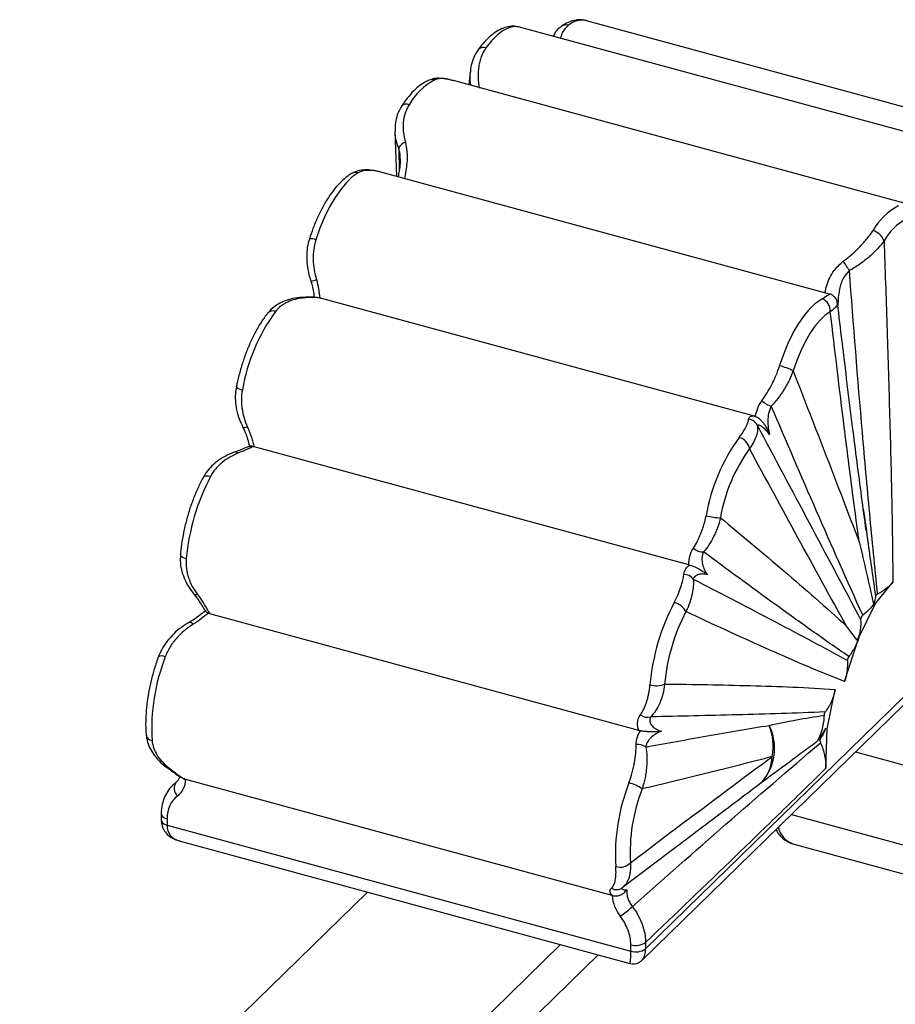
# Paper-space layout '_Trimétrica' of a CAD drawing. Header units: millimetres. Extents: x -964 to -385, y -1210 to 351.
# Tile 5 of 9: x -791 to -630, y -21 to 160. Entities that reach past the tile are written whole.
import ezdxf

# ---------------------------------------------------------------- set-up
doc = ezdxf.new("R2010")
doc.units = ezdxf.units.MM

psp = doc.layouts.new('_Trimétrica')

# ---------------------------------------------------------------- linework, layer by layer
at = {"color": 7, "linetype": 'Continuous', "lineweight": 25}
for p, q in [((-601.96, 136.25), (-686.87, 159.32)), ((-614.22, 135.07), (-699.12, 158.14)), ((-708.14, 149.94), (-708.37, 147.57)), ((-628.7, 125.92), (-711.45, 148.4)), ((-721.93, 139.01), (-721.65, 130.82)), ((-642.37, 109.27), (-724.54, 131.6)), ((-656.09, 86.92), (-735.55, 108.52)), ((-668.11, 59.66), (-747.7, 81.29)), ((-676.04, -10.62), (-584.57, 78.66)), ((-676.68, -12.71), (-585.5, 76.28)), ((-633.96, 52.62), (-630.76, 56.49)), ((-637.01, 46.39), (-633.96, 52.62)), ((-634.11, 52.65), (-633.96, 52.62)), ((-677.27, 29.38), (-755.82, 50.73)), ((-639.58, 38.35), (-636.97, 46.35)), ((-637.01, 46.39), (-636.97, 46.35)), ((-642.78, 29.63), (-641.31, 36.87)), ((-642.78, 29.63), (-643.1, 29.72)), ((-643.03, 22.44), (-642.78, 29.63)), ((-637.6, 25.43), (-580.41, 9.88)), ((-762.06, 19.83), (-761.88, 20.04)), ((-760.33, 20.41), (-760.61, 20.54)), ((-682.15, -0.84), (-760.24, 20.38)), ((-764.72, 14.11), (-764.72, 12.93)), ((-763.65, 13.2), (-763.65, 12.02)), ((-649.32, 13.99), (-573.87, -6.52)), ((-763.65, 12.02), (-678.75, -11.05)), ((-761.46, 9.16), (-678.89, -13.29)), ((-671.36, 7.3), (-680.3, 0.56)), ((-649.09, 8.62), (-564.18, -14.46)), ((-790.64, -62.36), (-726.97, -0.22)), ((-778.78, -94.94), (-691.59, -9.83)), ((-678.75, -11.05), (-678.75, -9.88)), ((-676.04, -9.45), (-676.04, -10.62)), ((-781.6, -106.26), (-684.72, -11.7))]:
    psp.add_line(p, q, dxfattribs=at)
at = {"color": 8, "linetype": 'Continuous', "lineweight": 25}
for p, q in [((-721.24, 135.99), (-721.17, 131.71)), ((-761.74, 20.13), (-762.06, 19.83))]:
    psp.add_line(p, q, dxfattribs=at)
at = {"color": 8, "linetype": 'Continuous', "lineweight": 25, "flags": 128}
for points in [[(-699.12, 158.14), (-699.15, 158.15), (-700.08, 158.23), (-701.06, 158.01), (-702.09, 157.5), (-703.15, 156.7), (-704.22, 155.64), (-705.28, 154.32)], [(-748.93, 84.92), (-749.13, 84.87), (-749.31, 84.83), (-749.47, 84.8), (-749.6, 84.8), (-749.69, 84.82), (-749.75, 84.86), (-749.77, 84.88)], [(-758.08, 54.25), (-758.25, 54.21), (-758.4, 54.19), (-758.53, 54.19), (-758.63, 54.23), (-758.71, 54.28), (-758.72, 54.29)], [(-758.87, 48.8), (-759, 48.93), (-759.13, 49.03), (-759.25, 49.1), (-759.36, 49.15), (-759.45, 49.18), (-759.54, 49.17), (-759.59, 49.15)], [(-764.72, 14.11), (-764.71, 14), (-764.63, 13.8), (-764.47, 13.62), (-764.26, 13.45), (-763.98, 13.31), (-763.65, 13.2)], [(-764.72, 12.93), (-764.71, 12.83), (-764.63, 12.63), (-764.47, 12.44), (-764.26, 12.27), (-763.98, 12.13), (-763.65, 12.02)]]:
    psp.add_lwpolyline(points, dxfattribs=at)
at = {"color": 7, "linetype": 'Continuous', "lineweight": 25, "flags": 128}
for points in [[(-728.68, 131.46), (-729.74, 130.72), (-730.81, 129.7), (-731.86, 128.43), (-732.9, 126.93), (-733.88, 125.22), (-734.81, 123.34), (-735.65, 121.32), (-736.4, 119.19)], [(-651.49, 96.11), (-650.74, 98.24), (-649.9, 100.26), (-648.98, 102.15), (-647.99, 103.85), (-646.96, 105.36), (-645.9, 106.63), (-644.83, 107.64), (-643.78, 108.39)], [(-642.21, 106.04), (-643.14, 105.38), (-644.08, 104.49), (-645.02, 103.36), (-645.93, 102.04), (-646.8, 100.53), (-647.61, 98.87), (-648.36, 97.08), (-649.01, 95.21)], [(-755.71, 75.84), (-756.05, 75.91), (-756.36, 75.94), (-756.62, 75.91), (-756.84, 75.84), (-757, 75.73), (-757.07, 75.63)], [(-760.14, 60.8), (-760.47, 60.9), (-760.74, 61.03), (-760.97, 61.17), (-761.12, 61.32), (-761.2, 61.47), (-761.21, 61.58)], [(-759.59, 49.15), (-759.61, 49.14), (-759.66, 49.08)]]:
    psp.add_lwpolyline(points, dxfattribs=at)
at = {"color": 8, "linetype": 'Continuous', "lineweight": 25}
for centre, radius, start, end in [((-687.63, 155.5), 3.9, 78.7183, 130.1558), ((-690.59, 157.02), 1.52, 73.2429, 123.5487), ((-705.77, 153.15), 1.27, 67.1377, 137.039), ((-715.08, 146.96), 1.59, 74.166, 112.0218), ((-719.83, 142.82), 1.22, 65.5149, 137.0799), ((-729.12, 129.97), 1.56, 73.6926, 119.2634), ((-737.37, 116.84), 2.54, 67.4037, 94.9273), ((-739.08, 107.91), 0.719, 60.1384, 92.9233), ((-744.29, 104.87), 1.3, 68.3604, 136.3391), ((-751.16, 79.58), 0.732, 47.7811, 104.7136), ((-764.67, 41.5), 1.51, 62.7372, 111.2936), ((-766.24, 28.77), 1.26, 192.3982, 262.5367), ((-763.33, 22.96), 0.508, 237.6041, 281.5938), ((-760.78, 11.94), 2.87, 178.4363, 256.2428), ((-647.58, 12.62), 4.28, 193.4723, 249.3793), ((-678.95, -10.89), 2.92, 321.8519, 5.1301), ((-685.77, -11.73), 7.05, 347.2584, 5.4967)]:
    psp.add_arc(centre, radius, start, end, dxfattribs=at)
at = {"color": 7, "linetype": 'Continuous', "lineweight": 25}
for centre, radius, start, end in [((-709.22, 138.27), 11.58, 117.9042, 150.7166), ((-719.24, 134.93), 2.27, 109.8166, 152.1772), ((-624.32, 115.19), 11.58, 117.9042, 150.7166), ((-623.46, 114.01), 10.22, 117.9042, 150.7166), ((-635.09, 118.06), 2.88, 19.218, 76.4932), ((-625.11, 123.64), 16.94, 209.5865, 216.5123), ((-738.26, 116.86), 5.31, 280.344, 291.5003), ((-644.44, 106.25), 2.24, 354.6012, 72.8822), ((-715.52, 85.69), 34.87, 144.2125, 170.0094), ((-654.63, 83.71), 12.8, 63.9903, 75.821), ((-749.71, 93.52), 1.78, 225.0299, 265.1805), ((-652.01, 92.36), 3.76, 223.8963, 254.6308), ((-657.37, 84.42), 1.96, 23.3865, 83.9789), ((-630.62, 62.62), 34.87, 144.2125, 170.0094), ((-659.56, 80.49), 2.61, 10.6785, 75.4738), ((-632.04, 62.98), 30.77, 144.2125, 170.0094), ((-720.29, 57.24), 40, 152.2916, 174.8985), ((-662.54, 76.73), 8.41, 253.2814, 271.3625), ((-665.56, 64.56), 2.51, 226.657, 273.5128), ((-669, 55.84), 2.09, 35.931, 90.9066), ((-635.39, 34.17), 40, 152.2916, 174.8985), ((-671.54, 49.54), 3.31, 28.6167, 77.1313), ((-637.39, 34.71), 35.3, 152.2916, 174.8985), ((-729.87, 29.59), 36.59, 158.7725, 183.2416), ((-674.06, 41.4), 3.85, 252.3056, 293.1788), ((-675.72, 33.76), 2, 230.5292, 288.0076), ((-661.94, 26.1), 9.53, 318.6139, 26.085), ((-663.71, 26.44), 11.03, 350.2915, 20.4433), ((-643.53, 26.91), 1.13, 141.2092, 153.1682), ((-677.39, 24.39), 2.4, 53.9919, 99.0088), ((-660.58, 24.95), 7.75, 318.4012, 357.2859), ((-764.11, 20.42), 3.87, 308.219, 359.4593), ((-760.45, 18.81), 1.91, 147.7164, 228.3378), ((-644.97, 6.52), 36.59, 158.7725, 183.2416), ((-680.62, 13.28), 6.66, 53.6884, 76.6441), ((-646.58, 6.96), 32.28, 158.7725, 183.2416), ((-680.73, 7.05), 2.72, 253.6133, 315.1048), ((-681.37, 2.04), 1.83, 240.041, 305.7144), ((-675.36, -0.4), 6.8, 183.7278, 218.6545), ((-689.64, 9.09), 16.4, 303.1462, 313.045), ((-677.83, -6.94), 3.08, 252.696, 305.3989), ((-677.83, -8.11), 3.08, 252.696, 305.3989)]:
    psp.add_arc(centre, radius, start, end, dxfattribs=at)
for points, knots in [([(-686.91, 159.31), (-687.23, 159.38), (-687.94, 159.54), (-689.07, 159.41), (-690.26, 159.03), (-691.02, 158.54), (-691.43, 158.29)], [0, 0, 0, 0, 0.209038, 0.455349, 0.708931, 1, 1, 1, 1]), ([(-699.14, 158.11), (-699.24, 158.15), (-699.7, 158.33), (-700.62, 158.32), (-701.79, 158.11), (-702.95, 157.61), (-704.13, 156.83), (-705.29, 155.76), (-706.14, 154.76), (-706.6, 154.14), (-706.7, 154.01)], [0, 0, 0, 0, 0.0374, 0.176228, 0.314772, 0.460397, 0.618363, 0.788184, 0.954396, 1, 1, 1, 1]), ([(-691.41, 158.27), (-691.51, 158.21), (-691.94, 157.95), (-692.49, 157.34), (-692.81, 156.73), (-692.95, 156.47)], [0, 0, 0, 0, 0.130241, 0.61824, 1, 1, 1, 1]), ([(-706.67, 153.99), (-706.85, 153.74), (-707.32, 153.11), (-707.78, 151.9), (-708.07, 150.78), (-708.11, 150.1), (-708.12, 149.92)], [0, 0, 0, 0, 0.214349, 0.539554, 0.884106, 1, 1, 1, 1]), ([(-705.28, 154.32), (-705.45, 154.08), (-705.61, 153.82), (-705.89, 153.29), (-706.01, 153.02), (-706.22, 152.45), (-706.31, 152.16), (-706.46, 151.55), (-706.53, 151.24), (-706.67, 150.29), (-706.7, 149.64), (-706.68, 148.31), (-706.61, 147.63), (-706.5, 146.94)], [0, 0, 0, 0, 0.125, 0.125, 0.25, 0.25, 0.375, 0.375, 0.5, 0.5, 0.75, 0.75, 1, 1, 1, 1]), ([(-715.67, 148.44), (-715.92, 148.33), (-716.59, 148.02), (-717.64, 147.29), (-718.83, 146.17), (-719.86, 144.93), (-720.48, 144.02), (-720.72, 143.65)], [0, 0, 0, 0, 0.1309456, 0.3567019, 0.593484, 0.8368444, 1, 1, 1, 1]), ([(-711.23, 148.33), (-711.29, 148.35), (-711.87, 148.55), (-712.86, 148.74), (-714.15, 148.8), (-715.07, 148.69), (-715.54, 148.47), (-715.66, 148.41)], [0, 0, 0, 0, 0.037822, 0.363965, 0.654902, 0.904825, 1, 1, 1, 1]), ([(-720.7, 143.63), (-720.88, 143.34), (-721.33, 142.64), (-721.73, 141.36), (-721.95, 140.1), (-721.9, 139.3), (-721.88, 139)], [0, 0, 0, 0, 0.215587, 0.51448, 0.822985, 1, 1, 1, 1]), ([(-719.32, 143.93), (-719.47, 143.69), (-719.61, 143.44), (-719.85, 142.93), (-719.96, 142.66), (-720.23, 141.84), (-720.34, 141.27), (-720.42, 140.39), (-720.43, 140.08), (-720.43, 139.48), (-720.41, 139.18), (-720.31, 138.27), (-720.19, 137.67), (-720.01, 137.06)], [0, 0, 0, 0, 0.125, 0.125, 0.25, 0.25, 0.5, 0.5, 0.625, 0.625, 0.75, 0.75, 1, 1, 1, 1]), ([(-720.98, 134.02), (-720.98, 133.73), (-720.98, 133.01), (-721.13, 131.89), (-721.28, 131.1), (-721.35, 130.73)], [0, 0, 0, 0, 0.266327, 0.662913, 1, 1, 1, 1]), ([(-724.52, 131.59), (-725.03, 131.71), (-726.02, 131.96), (-727.43, 132.03), (-728.65, 131.84), (-729.48, 131.59), (-729.83, 131.34), (-729.87, 131.31)], [0, 0, 0, 0, 0.270507, 0.52822, 0.762642, 0.970021, 1, 1, 1, 1]), ([(-729.88, 131.32), (-730.11, 131.18), (-730.77, 130.77), (-731.81, 129.87), (-732.99, 128.56), (-734.11, 127), (-735.15, 125.24), (-736.1, 123.31), (-736.93, 121.35), (-737.38, 120), (-737.59, 119.37)], [0, 0, 0, 0, 0.073218, 0.207124, 0.344303, 0.481493, 0.617045, 0.751154, 0.884255, 1, 1, 1, 1]), ([(-639.84, 115.28), (-639.28, 115.68), (-638.75, 116.11), (-637.72, 117.01), (-637.23, 117.48), (-636.3, 118.44), (-635.87, 118.93), (-635.08, 119.9), (-634.72, 120.38), (-634.42, 120.85)], [0, 0, 0, 0, 0.25, 0.25, 0.5, 0.5, 0.75, 0.75, 1, 1, 1, 1]), ([(-737.56, 119.36), (-737.65, 119.11), (-737.92, 118.33), (-738.1, 116.89), (-738.1, 115.1), (-737.81, 113.24), (-737.46, 111.99), (-737.21, 111.36), (-737.2, 111.35)], [0, 0, 0, 0, 0.097294, 0.306801, 0.524991, 0.752879, 0.994567, 1, 1, 1, 1]), ([(-736.4, 119.19), (-736.58, 118.6), (-736.72, 118), (-736.84, 117.09), (-736.87, 116.78), (-736.9, 116.16), (-736.91, 115.85), (-736.89, 114.93), (-736.83, 114.32), (-736.63, 113.11), (-736.49, 112.51), (-736.31, 111.92)], [0, 0, 0, 0, 0.25, 0.25, 0.375, 0.375, 0.5, 0.5, 0.75, 0.75, 1, 1, 1, 1]), ([(-632.37, 119), (-632.71, 118.51), (-633.11, 118.02), (-634.02, 117.04), (-634.53, 116.55), (-635.62, 115.62), (-636.2, 115.17), (-637.43, 114.31), (-638.06, 113.92), (-638.72, 113.56)], [0, 0, 0, 0, 0.25, 0.25, 0.5, 0.5, 0.75, 0.75, 1, 1, 1, 1]), ([(-632.37, 119), (-632.19, 113.85), (-632.01, 108.68), (-631.68, 98.33), (-631.52, 93.15), (-631.23, 82.76), (-631.09, 77.55), (-630.93, 69.69), (-630.88, 67.07), (-630.8, 61.8), (-630.78, 59.15), (-630.76, 56.49)], [0, 0, 0, 0, 0.25, 0.25, 0.5, 0.5, 0.75, 0.75, 0.875, 0.875, 1, 1, 1, 1]), ([(-736.31, 111.92), (-736.14, 111.35), (-736.02, 110.78), (-735.82, 109.66), (-735.75, 109.1), (-735.7, 108.55)], [0, 0, 0, 0, 0.5, 0.5, 1, 1, 1, 1]), ([(-633.55, 54.33), (-634.06, 59.25), (-634.54, 64.18), (-635.46, 74.04), (-635.9, 78.98), (-637.18, 93.79), (-637.97, 103.68), (-638.72, 113.56)], [0, 0, 0, 0, 0.25, 0.25, 0.5, 0.5, 1, 1, 1, 1]), ([(-737.26, 111.42), (-737.19, 111.23), (-736.99, 110.64), (-736.83, 109.7), (-736.76, 108.99), (-736.72, 108.67)], [0, 0, 0, 0, 0.198014, 0.63985, 1, 1, 1, 1]), ([(-739.12, 108.61), (-739.22, 108.61), (-739.89, 108.61), (-741.05, 108.36), (-742.54, 107.87), (-743.81, 107.14), (-744.71, 106.43), (-745.09, 105.9), (-745.2, 105.75)], [0, 0, 0, 0, 0.040198, 0.28288, 0.508053, 0.71887, 0.91887, 1, 1, 1, 1]), ([(-738.73, 108.53), (-739.74, 108.44), (-740.69, 108.21), (-741.78, 107.7), (-742, 107.59), (-742.41, 107.35), (-742.6, 107.21), (-743.17, 106.79), (-743.51, 106.46), (-743.81, 106.08)], [0, 0, 0, 0, 0.5, 0.5, 0.625, 0.625, 0.75, 0.75, 1, 1, 1, 1]), ([(-735.87, 108.56), (-736.03, 108.6), (-736.6, 108.73), (-737.61, 108.71), (-738.53, 108.67), (-739.07, 108.63), (-739.13, 108.63)], [0, 0, 0, 0, 0.166474, 0.592122, 0.949235, 1, 1, 1, 1]), ([(-735.55, 108.52), (-735.75, 108.57), (-735.96, 108.6), (-736.42, 108.64), (-736.66, 108.65), (-737.45, 108.64), (-738.03, 108.6), (-738.73, 108.53)], [0, 0, 0, 0, 0.25, 0.25, 0.5, 0.5, 1, 1, 1, 1]), ([(-640.91, 107.53), (-640.92, 107.67), (-640.95, 108.06), (-641.29, 108.62), (-641.79, 109.04), (-642.18, 109.23), (-642.36, 109.26), (-642.37, 109.27)], [0, 0, 0, 0, 0.172525, 0.476926, 0.748346, 0.975823, 1, 1, 1, 1]), ([(-635.64, 66), (-635.92, 68.06), (-636.77, 74.35), (-638.25, 85.85), (-639.7, 97.66), (-640.6, 105.22), (-640.87, 107.54)], [0, 0, 0, 0, 0.150577, 0.459122, 0.834302, 1, 1, 1, 1]), ([(-745.23, 105.77), (-745.43, 105.52), (-746, 104.77), (-746.91, 103.37), (-747.9, 101.52), (-748.81, 99.52), (-749.61, 97.41), (-750.28, 95.23), (-750.72, 93.5), (-750.92, 92.51), (-750.97, 92.26)], [0, 0, 0, 0, 0.077251, 0.225795, 0.372717, 0.518309, 0.663036, 0.807283, 0.951378, 1, 1, 1, 1]), ([(-636.92, 63.87), (-637.39, 67.34), (-637.86, 70.83), (-638.76, 77.82), (-639.21, 81.33), (-640.52, 91.88), (-641.37, 98.95), (-642.21, 106.04)], [0, 0, 0, 0, 0.25, 0.25, 0.5, 0.5, 1, 1, 1, 1]), ([(-654.73, 89.75), (-654.4, 90.2), (-654.09, 90.68), (-653.48, 91.67), (-653.19, 92.18), (-652.78, 92.99), (-652.64, 93.27), (-652.38, 93.82), (-652.26, 94.1), (-651.9, 94.95), (-651.68, 95.52), (-651.49, 96.11)], [0, 0, 0, 0, 0.25, 0.25, 0.5, 0.5, 0.625, 0.625, 0.75, 0.75, 1, 1, 1, 1]), ([(-649.01, 95.21), (-649.23, 94.6), (-649.48, 94), (-649.91, 93.13), (-650.06, 92.84), (-650.38, 92.27), (-650.55, 91.99), (-651.06, 91.17), (-651.43, 90.64), (-652.19, 89.65), (-652.6, 89.17), (-653.01, 88.73)], [0, 0, 0, 0, 0.25, 0.25, 0.375, 0.375, 0.5, 0.5, 0.75, 0.75, 1, 1, 1, 1]), ([(-649.01, 95.21), (-646.99, 90.01), (-644.96, 84.8), (-640.93, 74.36), (-638.92, 69.13), (-636.92, 63.87)], [0, 0, 0, 0, 0.5, 0.5, 1, 1, 1, 1]), ([(-750.93, 92.25), (-750.99, 91.99), (-751.18, 91.18), (-751.18, 89.75), (-750.95, 88.02), (-750.48, 86.37), (-749.99, 85.36), (-749.75, 84.89)], [0, 0, 0, 0, 0.1051596, 0.3262819, 0.5555739, 0.7936617, 1, 1, 1, 1]), ([(-749.86, 91.74), (-749.98, 91.16), (-750.04, 90.57), (-750.05, 89.7), (-750.04, 89.4), (-750, 88.82), (-749.97, 88.52), (-749.85, 87.66), (-749.72, 87.09), (-749.38, 85.99), (-749.17, 85.45), (-748.93, 84.92)], [0, 0, 0, 0, 0.25, 0.25, 0.375, 0.375, 0.5, 0.5, 0.75, 0.75, 1, 1, 1, 1]), ([(-655.94, 86.88), (-655.84, 87.38), (-655.69, 87.88), (-655.29, 88.84), (-655.04, 89.31), (-654.73, 89.75)], [0, 0, 0, 0, 0.5, 0.5, 1, 1, 1, 1]), ([(-653.01, 88.73), (-653.25, 88.31), (-653.41, 87.87), (-653.6, 86.97), (-653.65, 86.51), (-653.66, 85.62), (-653.63, 85.19), (-653.51, 84.34), (-653.43, 83.93), (-653.33, 83.53)], [0, 0, 0, 0, 0.25, 0.25, 0.5, 0.5, 0.75, 0.75, 1, 1, 1, 1]), ([(-636.26, 50.44), (-639.13, 56.78), (-641.94, 63.15), (-647.52, 75.92), (-650.27, 82.32), (-653.01, 88.73)], [0, 0, 0, 0, 0.5, 0.5, 1, 1, 1, 1]), ([(-657.17, 86.37), (-657.15, 86.61), (-657.02, 86.78), (-656.73, 86.92), (-656.61, 86.95), (-656.36, 86.97), (-656.23, 86.95), (-656.09, 86.92)], [0, 0, 0, 0, 0.5, 0.5, 0.75, 0.75, 1, 1, 1, 1]), ([(-655.94, 86.88), (-655.73, 86.8), (-655.51, 86.67), (-655.13, 86.39), (-654.97, 86.23), (-654.68, 85.93), (-654.56, 85.78), (-654.34, 85.48), (-654.25, 85.34), (-653.98, 84.9), (-653.83, 84.63), (-653.57, 84.08), (-653.45, 83.8), (-653.33, 83.53)], [0, 0, 0, 0, 0.125, 0.125, 0.25, 0.25, 0.375, 0.375, 0.5, 0.5, 0.75, 0.75, 1, 1, 1, 1]), ([(-749.79, 84.88), (-749.65, 84.62), (-749.33, 83.97), (-748.97, 82.91), (-748.7, 81.96), (-748.56, 81.43), (-748.52, 81.26)], [0, 0, 0, 0, 0.200245, 0.492487, 0.834111, 1, 1, 1, 1]), ([(-748.93, 84.92), (-748.63, 84.28), (-748.4, 83.65), (-748.1, 82.74), (-748.02, 82.43), (-747.85, 81.85), (-747.77, 81.57), (-747.7, 81.29)], [0, 0, 0, 0, 0.5, 0.5, 0.75, 0.75, 1, 1, 1, 1]), ([(-658.9, 83.01), (-658.6, 83.38), (-658.35, 83.74), (-657.92, 84.4), (-657.74, 84.71), (-657.33, 85.55), (-657.19, 86), (-657.17, 86.37)], [0, 0, 0, 0, 0.25, 0.25, 0.5, 0.5, 1, 1, 1, 1]), ([(-655.57, 85.2), (-655.52, 84.94), (-655.51, 84.66), (-655.57, 84.05), (-655.63, 83.72), (-655.86, 83), (-656.02, 82.62), (-656.43, 81.82), (-656.69, 81.4), (-656.99, 80.97)], [0, 0, 0, 0, 0.25, 0.25, 0.5, 0.5, 0.75, 0.75, 1, 1, 1, 1]), ([(-653.33, 83.53), (-653.55, 83.84), (-653.77, 84.11), (-654.22, 84.57), (-654.45, 84.77), (-654.78, 85), (-654.88, 85.07), (-655.08, 85.17), (-655.17, 85.21), (-655.42, 85.28), (-655.55, 85.28), (-655.57, 85.2)], [0, 0, 0, 0, 0.25, 0.25, 0.5, 0.5, 0.625, 0.625, 0.75, 0.75, 1, 1, 1, 1]), ([(-655.57, 85.2), (-652.44, 79.32), (-649.3, 73.43), (-642.99, 61.59), (-639.82, 55.65), (-636.65, 49.65)], [0, 0, 0, 0, 0.5, 0.5, 1, 1, 1, 1]), ([(-748.44, 81.39), (-748.59, 81.35), (-749.12, 81.19), (-750.03, 80.8), (-750.86, 80.45), (-751.31, 80.3), (-751.35, 80.29)], [0, 0, 0, 0, 0.17422, 0.623305, 0.969177, 1, 1, 1, 1]), ([(-747.8, 81.32), (-748.2, 81.17), (-748.63, 80.99), (-749.57, 80.58), (-750.09, 80.35), (-750.67, 80.12)], [0, 0, 0, 0, 0.5, 0.5, 1, 1, 1, 1]), ([(-747.8, 81.32), (-747.9, 81.35), (-748.1, 81.4), (-748.33, 81.43), (-748.4, 81.41), (-748.45, 81.4)], [0, 0, 0, 0, 0.2936703, 0.5862975, 1, 1, 1, 1]), ([(-751.34, 80.29), (-751.35, 80.29), (-751.94, 80.12), (-753.02, 79.57), (-754.5, 78.66), (-755.72, 77.54), (-756.58, 76.52), (-756.93, 75.83), (-757.04, 75.62)], [0, 0, 0, 0, 0.002051, 0.248754, 0.480135, 0.698106, 0.906253, 1, 1, 1, 1]), ([(-750.67, 80.12), (-751.7, 79.71), (-752.66, 79.16), (-753.75, 78.27), (-753.96, 78.08), (-754.36, 77.68), (-754.56, 77.48), (-755.1, 76.83), (-755.43, 76.35), (-755.71, 75.84)], [0, 0, 0, 0, 0.5, 0.5, 0.625, 0.625, 0.75, 0.75, 1, 1, 1, 1]), ([(-639.22, 48.46), (-642.22, 53.81), (-645.18, 59.22), (-651.1, 70.06), (-654.05, 75.51), (-656.99, 80.97)], [0, 0, 0, 0, 0.5, 0.5, 1, 1, 1, 1]), ([(-757.07, 75.63), (-757.24, 75.31), (-757.73, 74.37), (-758.49, 72.69), (-759.29, 70.59), (-759.97, 68.4), (-760.53, 66.18), (-760.94, 64), (-761.13, 62.47), (-761.2, 61.69), (-761.21, 61.58)], [0, 0, 0, 0, 0.079692, 0.231469, 0.382493, 0.533014, 0.683372, 0.833843, 0.977038, 1, 1, 1, 1]), ([(-667.28, 62.73), (-667.03, 63.13), (-666.79, 63.54), (-666.33, 64.43), (-666.12, 64.9), (-665.82, 65.66), (-665.73, 65.91), (-665.54, 66.44), (-665.46, 66.71), (-665.21, 67.52), (-665.07, 68.08), (-664.96, 68.67)], [0, 0, 0, 0, 0.25, 0.25, 0.5, 0.5, 0.625, 0.625, 0.75, 0.75, 1, 1, 1, 1]), ([(-636.17, 69.93), (-635.87, 67.79), (-635.14, 62.45), (-634.38, 57.08), (-633.93, 53.86)], [0, 0, 0, 0, 0.4024158, 1, 1, 1, 1]), ([(-662.34, 68.32), (-662.48, 67.69), (-662.65, 67.09), (-662.97, 66.23), (-663.08, 65.94), (-663.31, 65.39), (-663.44, 65.11), (-663.84, 64.32), (-664.12, 63.82), (-664.73, 62.89), (-665.06, 62.45), (-665.4, 62.05)], [0, 0, 0, 0, 0.25, 0.25, 0.375, 0.375, 0.5, 0.5, 0.75, 0.75, 1, 1, 1, 1]), ([(-662.34, 68.32), (-658.45, 65.1), (-654.58, 61.86), (-648.79, 56.92), (-646.86, 55.26), (-643.03, 51.9), (-641.12, 50.2), (-639.22, 48.46)], [0, 0, 0, 0, 0.5, 0.5, 0.75, 0.75, 1, 1, 1, 1]), ([(-636.92, 63.87), (-636.45, 61.96), (-636.01, 60.05), (-635.14, 56.26), (-634.71, 54.37), (-634.3, 52.5)], [0, 0, 0, 0, 0.5, 0.5, 1, 1, 1, 1]), ([(-761.18, 61.58), (-761.21, 61.2), (-761.28, 60.28), (-761.05, 58.82), (-760.56, 57.24), (-759.79, 55.7), (-759.08, 54.77), (-758.72, 54.3)], [0, 0, 0, 0, 0.143677, 0.345861, 0.557379, 0.775724, 1, 1, 1, 1]), ([(-668.11, 59.66), (-668.11, 59.92), (-668.1, 60.18), (-668.05, 60.7), (-668, 60.96), (-667.8, 61.75), (-667.59, 62.26), (-667.28, 62.73)], [0, 0, 0, 0, 0.25, 0.25, 0.5, 0.5, 1, 1, 1, 1]), ([(-665.4, 62.05), (-665.6, 61.69), (-665.69, 61.3), (-665.73, 60.72), (-665.72, 60.52), (-665.68, 60.15), (-665.65, 59.96), (-665.52, 59.42), (-665.39, 59.08), (-665.07, 58.44), (-664.89, 58.15), (-664.69, 57.87)], [0, 0, 0, 0, 0.25, 0.25, 0.375, 0.375, 0.5, 0.5, 0.75, 0.75, 1, 1, 1, 1]), ([(-638.84, 42.9), (-641.1, 44.46), (-643.35, 46.03), (-647.81, 49.2), (-650.03, 50.8), (-656.66, 55.6), (-661.05, 58.82), (-665.4, 62.05)], [0, 0, 0, 0, 0.25, 0.25, 0.5, 0.5, 1, 1, 1, 1]), ([(-760.14, 60.8), (-760.19, 60.2), (-760.17, 59.61), (-760.07, 58.75), (-760.01, 58.46), (-759.89, 57.89), (-759.81, 57.61), (-759.53, 56.77), (-759.3, 56.24), (-758.76, 55.21), (-758.44, 54.72), (-758.08, 54.25)], [0, 0, 0, 0, 0.25, 0.25, 0.375, 0.375, 0.5, 0.5, 0.75, 0.75, 1, 1, 1, 1]), ([(-669.03, 57.94), (-668.99, 58.31), (-668.86, 58.64), (-668.5, 59.21), (-668.26, 59.45), (-668, 59.63)], [0, 0, 0, 0, 0.5, 0.5, 1, 1, 1, 1]), ([(-668, 59.63), (-667.78, 59.58), (-667.55, 59.5), (-667.11, 59.33), (-666.92, 59.25), (-666.57, 59.09), (-666.42, 59.01), (-666.14, 58.85), (-666.01, 58.77), (-665.64, 58.55), (-665.44, 58.41), (-665.05, 58.14), (-664.87, 58.01), (-664.69, 57.87)], [0, 0, 0, 0, 0.125, 0.125, 0.25, 0.25, 0.375, 0.375, 0.5, 0.5, 0.75, 0.75, 1, 1, 1, 1]), ([(-670.8, 52.77), (-670.53, 53.28), (-670.29, 53.78), (-669.88, 54.73), (-669.7, 55.2), (-669.28, 56.5), (-669.11, 57.26), (-669.03, 57.94)], [0, 0, 0, 0, 0.25, 0.25, 0.5, 0.5, 1, 1, 1, 1]), ([(-664.69, 57.87), (-664.95, 57.95), (-665.22, 57.99), (-665.74, 58.02), (-666, 57.99), (-666.48, 57.88), (-666.71, 57.78), (-667.09, 57.49), (-667.24, 57.31), (-667.3, 57.07)], [0, 0, 0, 0, 0.25, 0.25, 0.5, 0.5, 0.75, 0.75, 1, 1, 1, 1]), ([(-667.3, 57.07), (-667.25, 56.26), (-667.3, 55.36), (-667.62, 53.86), (-667.76, 53.33), (-668.13, 52.24), (-668.36, 51.69), (-668.64, 51.13)], [0, 0, 0, 0, 0.5, 0.5, 0.75, 0.75, 1, 1, 1, 1]), ([(-667.3, 57.07), (-662.63, 54.66), (-657.95, 52.23), (-650.89, 48.52), (-648.53, 47.27), (-643.81, 44.75), (-641.44, 43.48), (-639.07, 42.18)], [0, 0, 0, 0, 0.5, 0.5, 0.75, 0.75, 1, 1, 1, 1]), ([(-630.76, 56.49), (-631.1, 56.08), (-631.51, 55.69), (-632.44, 54.97), (-632.97, 54.63), (-633.55, 54.33)], [0, 0, 0, 0, 0.5, 0.5, 1, 1, 1, 1]), ([(-758.73, 54.29), (-758.54, 54.07), (-758.09, 53.51), (-757.53, 52.64), (-757.01, 51.8), (-756.7, 51.33), (-756.56, 51.12)], [0, 0, 0, 0, 0.187, 0.452907, 0.765854, 1, 1, 1, 1]), ([(-758.08, 54.25), (-757.56, 53.56), (-757.14, 52.91), (-756.41, 51.71), (-756.11, 51.19), (-755.82, 50.73)], [0, 0, 0, 0, 0.5, 0.5, 1, 1, 1, 1]), ([(-633.55, 54.33), (-633.66, 54.27), (-633.75, 54.2), (-633.89, 54.04), (-633.93, 53.95), (-633.93, 53.86)], [0, 0, 0, 0, 0.5, 0.5, 1, 1, 1, 1]), ([(-634.11, 52.65), (-634.41, 52.25), (-634.73, 51.86), (-635.46, 51.11), (-635.84, 50.77), (-636.26, 50.44)], [0, 0, 0, 0, 0.5, 0.5, 1, 1, 1, 1]), ([(-756.48, 51.33), (-756.7, 51.17), (-757.23, 50.78), (-758.15, 50.08), (-758.98, 49.49), (-759.5, 49.21), (-759.63, 49.14)], [0, 0, 0, 0, 0.252685, 0.61297, 0.903465, 1, 1, 1, 1]), ([(-756.09, 50.83), (-756.49, 50.51), (-756.91, 50.17), (-757.83, 49.49), (-758.32, 49.14), (-758.87, 48.8)], [0, 0, 0, 0, 0.5, 0.5, 1, 1, 1, 1]), ([(-756.09, 50.83), (-756.18, 50.87), (-756.38, 50.95), (-756.53, 51.06), (-756.55, 51.11), (-756.56, 51.13)], [0, 0, 0, 0, 0.321051, 0.718325, 1, 1, 1, 1]), ([(-639.58, 38.35), (-640.81, 38.81), (-642.04, 39.3), (-644.48, 40.29), (-645.7, 40.79), (-649.35, 42.34), (-651.77, 43.4), (-659.02, 46.64), (-663.83, 48.87), (-668.64, 51.13)], [0, 0, 0, 0, 0.125, 0.125, 0.25, 0.25, 0.5, 0.5, 1, 1, 1, 1]), ([(-759.58, 49.14), (-760.07, 48.85), (-761.11, 48.24), (-762.49, 47.06), (-763.71, 45.7), (-764.63, 44.31), (-765.03, 43.33), (-765.2, 42.9)], [0, 0, 0, 0, 0.201313, 0.425262, 0.635524, 0.837321, 1, 1, 1, 1]), ([(-758.87, 48.8), (-759.43, 48.46), (-759.96, 48.07), (-760.97, 47.24), (-761.44, 46.78), (-762.1, 46.03), (-762.32, 45.77), (-762.72, 45.23), (-762.91, 44.95), (-763.44, 44.09), (-763.74, 43.48), (-763.98, 42.84)], [0, 0, 0, 0, 0.25, 0.25, 0.5, 0.5, 0.625, 0.625, 0.75, 0.75, 1, 1, 1, 1]), ([(-636.65, 49.65), (-636.59, 49.03), (-636.62, 48.4), (-636.83, 47.14), (-637.01, 46.5), (-637.27, 45.88)], [0, 0, 0, 0, 0.5, 0.5, 1, 1, 1, 1]), ([(-636.26, 50.44), (-636.39, 50.34), (-636.5, 50.22), (-636.63, 49.94), (-636.66, 49.79), (-636.65, 49.65)], [0, 0, 0, 0, 0.5, 0.5, 1, 1, 1, 1]), ([(-636.97, 46.35), (-637.17, 45.73), (-637.43, 45.13), (-637.9, 44.26), (-638.07, 43.98), (-638.43, 43.43), (-638.63, 43.16), (-638.84, 42.9)], [0, 0, 0, 0, 0.5, 0.5, 0.75, 0.75, 1, 1, 1, 1]), ([(-765.22, 42.9), (-765.35, 42.53), (-765.74, 41.45), (-766.3, 39.61), (-766.84, 37.39), (-767.24, 35.17), (-767.49, 32.99), (-767.59, 30.93), (-767.56, 29.45), (-767.49, 28.68), (-767.47, 28.5)], [0, 0, 0, 0, 0.077641, 0.22491, 0.37216, 0.519547, 0.667339, 0.815902, 0.958646, 1, 1, 1, 1]), ([(-639.07, 42.18), (-639.04, 41.54), (-639.06, 40.9), (-639.19, 39.94), (-639.24, 39.62), (-639.39, 38.98), (-639.48, 38.67), (-639.58, 38.35)], [0, 0, 0, 0, 0.5, 0.5, 0.75, 0.75, 1, 1, 1, 1]), ([(-638.84, 42.9), (-638.92, 42.8), (-638.98, 42.68), (-639.06, 42.43), (-639.08, 42.3), (-639.07, 42.18)], [0, 0, 0, 0, 0.5, 0.5, 1, 1, 1, 1]), ([(-676.99, 32.21), (-676.76, 32.52), (-676.56, 32.87), (-676.18, 33.65), (-676.01, 34.07), (-675.78, 34.77), (-675.71, 35.01), (-675.58, 35.51), (-675.52, 35.77), (-675.37, 36.56), (-675.28, 37.13), (-675.23, 37.72)], [0, 0, 0, 0, 0.25, 0.25, 0.5, 0.5, 0.625, 0.625, 0.75, 0.75, 1, 1, 1, 1]), ([(-672.54, 37.85), (-672.62, 37.2), (-672.73, 36.59), (-672.96, 35.72), (-673.05, 35.44), (-673.24, 34.89), (-673.34, 34.63), (-673.67, 33.86), (-673.92, 33.4), (-674.47, 32.56), (-674.77, 32.18), (-675.1, 31.85)], [0, 0, 0, 0, 0.25, 0.25, 0.375, 0.375, 0.5, 0.5, 0.75, 0.75, 1, 1, 1, 1]), ([(-672.54, 37.85), (-667.31, 37.8), (-662.09, 37.71), (-654.27, 37.5), (-651.67, 37.42), (-646.48, 37.19), (-643.89, 37.06), (-641.31, 36.87)], [0, 0, 0, 0, 0.5, 0.5, 0.75, 0.75, 1, 1, 1, 1]), ([(-641.31, 36.87), (-641.46, 36.1), (-641.7, 35.38), (-642.31, 34), (-642.7, 33.34), (-643.15, 32.74)], [0, 0, 0, 0, 0.5, 0.5, 1, 1, 1, 1]), ([(-643.15, 32.74), (-648.57, 32.52), (-653.92, 32.36), (-664.56, 32.08), (-669.84, 31.96), (-675.1, 31.85)], [0, 0, 0, 0, 0.5, 0.5, 1, 1, 1, 1]), ([(-643.15, 32.74), (-643.22, 32.66), (-643.27, 32.56), (-643.34, 32.36), (-643.36, 32.25), (-643.36, 32.14)], [0, 0, 0, 0, 0.5, 0.5, 1, 1, 1, 1]), ([(-677.27, 29.38), (-677.45, 29.81), (-677.54, 30.28), (-677.48, 31.26), (-677.32, 31.76), (-676.99, 32.21)], [0, 0, 0, 0, 0.5, 0.5, 1, 1, 1, 1]), ([(-675.1, 31.85), (-675.19, 31.71), (-675.25, 31.56), (-675.29, 31.25), (-675.28, 31.1), (-675.17, 30.66), (-675.01, 30.39), (-674.69, 30.04), (-674.57, 29.94), (-674.32, 29.74), (-674.18, 29.65), (-673.75, 29.41), (-673.44, 29.29), (-673.12, 29.2)], [0, 0, 0, 0, 0.125, 0.125, 0.25, 0.25, 0.5, 0.5, 0.625, 0.625, 0.75, 0.75, 1, 1, 1, 1]), ([(-643.36, 32.14), (-643.38, 31.31), (-643.49, 30.5), (-643.79, 29.31), (-643.91, 28.92), (-644.19, 28.15), (-644.36, 27.78), (-644.54, 27.42)], [0, 0, 0, 0, 0.5, 0.5, 0.75, 0.75, 1, 1, 1, 1]), ([(-677.77, 26.76), (-677.77, 27.25), (-677.68, 27.71), (-677.4, 28.56), (-677.2, 28.96), (-676.97, 29.32)], [0, 0, 0, 0, 0.5, 0.5, 1, 1, 1, 1]), ([(-676.97, 29.32), (-676.84, 29.3), (-676.72, 29.29), (-676.47, 29.26), (-676.35, 29.24), (-676.11, 29.22), (-676, 29.21), (-675.79, 29.2), (-675.69, 29.19), (-675.4, 29.18), (-675.22, 29.17), (-674.9, 29.16), (-674.75, 29.16), (-674.32, 29.16), (-674.07, 29.17), (-673.7, 29.18), (-673.58, 29.18), (-673.35, 29.19), (-673.23, 29.19), (-673.12, 29.2)], [0, 0, 0, 0, 0.0625, 0.0625, 0.125, 0.125, 0.1875, 0.1875, 0.25, 0.25, 0.375, 0.375, 0.5, 0.5, 0.75, 0.75, 0.875, 0.875, 1, 1, 1, 1]), ([(-675.98, 26.33), (-672.23, 27.02), (-668.47, 27.7), (-660.94, 29.02), (-657.17, 29.67), (-653.38, 30.29)], [0, 0, 0, 0, 0.5, 0.5, 1, 1, 1, 1]), ([(-673.12, 29.2), (-673.43, 29.1), (-673.73, 28.97), (-674.32, 28.64), (-674.61, 28.44), (-675.01, 28.09), (-675.14, 27.97), (-675.38, 27.69), (-675.49, 27.55), (-675.78, 27.08), (-675.93, 26.73), (-675.98, 26.33)], [0, 0, 0, 0, 0.25, 0.25, 0.5, 0.5, 0.625, 0.625, 0.75, 0.75, 1, 1, 1, 1]), ([(-643.1, 29.72), (-643.21, 29.4), (-643.33, 29.09), (-643.63, 28.49), (-643.8, 28.21), (-643.99, 27.94)], [0, 0, 0, 0, 0.5, 0.5, 1, 1, 1, 1]), ([(-767.44, 28.51), (-767.41, 28.19), (-767.34, 27.41), (-766.88, 26.22), (-766.15, 24.95), (-765.13, 23.77), (-764.25, 22.97), (-763.68, 22.6), (-763.6, 22.54)], [0, 0, 0, 0, 0.13091, 0.324199, 0.524381, 0.735831, 0.958409, 1, 1, 1, 1]), ([(-766.4, 27.52), (-766.36, 27.03), (-766.24, 26.54), (-765.91, 25.61), (-765.68, 25.16), (-765.27, 24.52), (-765.12, 24.31), (-764.79, 23.91), (-764.62, 23.72), (-764.08, 23.15), (-763.67, 22.79), (-763.23, 22.46)], [0, 0, 0, 0, 0.25, 0.25, 0.5, 0.5, 0.625, 0.625, 0.75, 0.75, 1, 1, 1, 1]), ([(-678.45, -2.9), (-672.76, 2.15), (-667.05, 7.19), (-655.57, 17.2), (-649.81, 22.17), (-644.02, 27.08)], [0, 0, 0, 0, 0.5, 0.5, 1, 1, 1, 1]), ([(-643.99, 27.94), (-644.06, 27.83), (-644.11, 27.69), (-644.12, 27.39), (-644.09, 27.23), (-644.02, 27.08)], [0, 0, 0, 0, 0.5, 0.5, 1, 1, 1, 1]), ([(-644.02, 27.08), (-643.67, 26.32), (-643.41, 25.54), (-643.16, 24.38), (-643.1, 23.98), (-643.03, 23.21), (-643.02, 22.82), (-643.03, 22.44)], [0, 0, 0, 0, 0.5, 0.5, 0.75, 0.75, 1, 1, 1, 1]), ([(-679.08, 19.76), (-678.84, 20.41), (-678.64, 21.04), (-678.39, 21.98), (-678.31, 22.29), (-678.18, 22.9), (-678.12, 23.21), (-677.96, 24.09), (-677.89, 24.66), (-677.79, 25.74), (-677.77, 26.26), (-677.77, 26.76)], [0, 0, 0, 0, 0.25, 0.25, 0.375, 0.375, 0.5, 0.5, 0.75, 0.75, 1, 1, 1, 1]), ([(-675.98, 26.33), (-675.89, 25.78), (-675.83, 25.2), (-675.79, 24), (-675.8, 23.37), (-675.88, 22.39), (-675.91, 22.06), (-676, 21.39), (-676.06, 21.05), (-676.26, 20.03), (-676.44, 19.34), (-676.67, 18.65)], [0, 0, 0, 0, 0.25, 0.25, 0.5, 0.5, 0.625, 0.625, 0.75, 0.75, 1, 1, 1, 1]), ([(-678.81, 5.14), (-674.48, 8.41), (-670.15, 11.67), (-661.49, 18.16), (-657.17, 21.39), (-652.84, 24.58)], [0, 0, 0, 0, 0.5, 0.5, 1, 1, 1, 1]), ([(-652.84, 24.58), (-656.82, 23.52), (-660.8, 22.52), (-668.74, 20.55), (-672.71, 19.59), (-676.67, 18.65)], [0, 0, 0, 0, 0.5, 0.5, 1, 1, 1, 1]), ([(-763.61, 22.54), (-763.35, 22.35), (-762.73, 21.9), (-761.85, 21.26), (-761.15, 20.77), (-760.71, 20.58), (-760.61, 20.54)], [0, 0, 0, 0, 0.2247203, 0.5296857, 0.8992673, 1, 1, 1, 1]), ([(-763.23, 22.46), (-762.61, 21.99), (-762.08, 21.58), (-761.12, 20.87), (-760.71, 20.6), (-760.33, 20.41)], [0, 0, 0, 0, 0.5, 0.5, 1, 1, 1, 1]), ([(-643.03, 22.44), (-645.79, 19.72), (-648.54, 17.03), (-654.04, 11.68), (-656.79, 9.02), (-665.04, 1.06), (-670.54, -4.2), (-676.04, -9.45)], [0, 0, 0, 0, 0.25, 0.25, 0.5, 0.5, 1, 1, 1, 1]), ([(-761.37, 20.97), (-761.38, 20.91), (-761.41, 20.6), (-761.59, 20.29), (-761.79, 20.1), (-761.86, 20.02)], [0, 0, 0, 0, 0.119926, 0.663215, 1, 1, 1, 1]), ([(-762.51, 19.44), (-762.82, 19.12), (-763.46, 18.45), (-764.15, 17.2), (-764.58, 15.79), (-764.74, 14.73), (-764.71, 14.16), (-764.71, 14.11)], [0, 0, 0, 0, 0.229389, 0.476422, 0.722675, 0.973607, 1, 1, 1, 1]), ([(-762.48, 19.4), (-762.43, 19.48), (-762.31, 19.65), (-762.15, 19.77), (-762.06, 19.83)], [0, 0, 0, 0, 0.477541, 1, 1, 1, 1]), ([(-761.72, 17.38), (-762.03, 17.15), (-762.3, 16.88), (-762.78, 16.28), (-762.98, 15.95), (-763.32, 15.23), (-763.56, 14.47), (-763.65, 13.63), (-763.65, 13.2)], [0, 0, 0, 0, 0.25, 0.25, 0.5, 0.5, 0.75, 1, 1, 1, 1]), ([(-764.72, 12.93), (-764.7, 12.66), (-764.66, 12.03), (-764.28, 11.12), (-763.63, 10.29), (-762.77, 9.66), (-761.99, 9.28), (-761.48, 9.18), (-761.34, 9.15)], [0, 0, 0, 0, 0.1459204, 0.3376237, 0.5250107, 0.7164775, 0.9224678, 1, 1, 1, 1]), ([(-652.16, 11.22), (-652.1, 11.09), (-651.84, 10.56), (-651.22, 9.84), (-650.29, 9.11), (-649.54, 8.7), (-649.11, 8.64), (-649.04, 8.63)], [0, 0, 0, 0, 0.09883, 0.401515, 0.682363, 0.95261, 1, 1, 1, 1]), ([(-682.28, 0.46), (-682.11, 0.63), (-681.97, 0.84), (-681.73, 1.33), (-681.64, 1.62), (-681.54, 2.13), (-681.51, 2.3), (-681.47, 2.68), (-681.46, 2.88), (-681.44, 3.5), (-681.45, 3.95), (-681.5, 4.45)], [0, 0, 0, 0, 0.25, 0.25, 0.5, 0.5, 0.625, 0.625, 0.75, 0.75, 1, 1, 1, 1]), ([(-678.81, 5.14), (-678.78, 4.58), (-678.79, 4.07), (-678.87, 3.36), (-678.9, 3.13), (-678.99, 2.7), (-679.05, 2.5), (-679.24, 1.92), (-679.41, 1.58), (-679.8, 1), (-680.04, 0.76), (-680.3, 0.56)], [0, 0, 0, 0, 0.25, 0.25, 0.375, 0.375, 0.5, 0.5, 0.75, 0.75, 1, 1, 1, 1]), ([(-682.06, -0.86), (-682.32, -0.7), (-682.49, -0.5), (-682.59, -0.03), (-682.52, 0.23), (-682.28, 0.46)], [0, 0, 0, 0, 0.5, 0.5, 1, 1, 1, 1]), ([(-682.06, -0.86), (-681.95, -0.9), (-681.83, -0.92), (-681.58, -0.94), (-681.45, -0.94), (-681.07, -0.9), (-680.82, -0.84), (-680.35, -0.64), (-680.13, -0.5), (-679.76, -0.19), (-679.6, -0.01), (-679.47, 0.18)], [0, 0, 0, 0, 0.125, 0.125, 0.25, 0.25, 0.5, 0.5, 0.75, 0.75, 1, 1, 1, 1]), ([(-680.3, 0.56), (-680.38, 0.51), (-680.4, 0.45), (-680.37, 0.35), (-680.31, 0.3), (-680.06, 0.19), (-679.79, 0.16), (-679.47, 0.18)], [0, 0, 0, 0, 0.25, 0.25, 0.5, 0.5, 1, 1, 1, 1]), ([(-679.47, 0.18), (-679.5, -0.07), (-679.49, -0.32), (-679.43, -0.84), (-679.37, -1.11), (-679.2, -1.64), (-679.08, -1.9), (-678.8, -2.41), (-678.64, -2.66), (-678.45, -2.9)], [0, 0, 0, 0, 0.25, 0.25, 0.5, 0.5, 0.75, 0.75, 1, 1, 1, 1]), ([(-678.45, -2.9), (-678.06, -3.4), (-677.38, -4.44), (-676.87, -5.54), (-676.46, -6.67), (-676.3, -7.23), (-676.15, -8.06), (-676.11, -8.34), (-676.06, -8.9), (-676.04, -9.17), (-676.04, -9.45)], [0, 0, 0, 0, 0.25, 0.5, 0.5, 0.75, 0.75, 0.875, 0.875, 1, 1, 1, 1]), ([(-678.75, -9.88), (-678.75, -9.44), (-678.79, -9), (-678.96, -8.1), (-679.08, -7.66), (-679.41, -6.75), (-679.82, -5.88), (-680.37, -5.05), (-680.68, -4.64)], [0, 0, 0, 0, 0.25, 0.25, 0.5, 0.5, 0.75, 1, 1, 1, 1]), ([(-678.92, -13.25), (-678.85, -13.28), (-678.55, -13.4), (-677.88, -13.38), (-677.14, -13.13), (-676.79, -12.79), (-676.65, -12.66)], [0, 0, 0, 0, 0.098745, 0.416497, 0.76547, 1, 1, 1, 1])]:
    psp.add_open_spline(points, degree=3, knots=knots, dxfattribs=at)
at = {"color": 8, "linetype": 'Continuous', "lineweight": 25}
for points, knots in [([(-690.15, 158.48), (-690.56, 158.11), (-691.23, 157.49), (-691.51, 156.5), (-691.62, 156.11)], [0, 0, 0, 0, 0.604791, 1, 1, 1, 1]), ([(-707.99, 147.47), (-708.05, 147.72), (-708.23, 148.58), (-708.16, 149.38), (-708.11, 149.94)], [0, 0, 0, 0, 0.302837, 1, 1, 1, 1]), ([(-711.46, 148.36), (-711.98, 148.5), (-713.25, 148.85), (-714.13, 148.63), (-714.64, 148.5)], [0, 0, 0, 0, 0.415864, 1, 1, 1, 1]), ([(-721.24, 135.99), (-721.44, 136.52), (-721.8, 137.52), (-721.87, 138.54), (-721.89, 139.01)], [0, 0, 0, 0, 0.538052, 1, 1, 1, 1]), ([(-720.01, 137.06), (-719.87, 136.32), (-719.55, 134.64), (-719.84, 132.32), (-720.11, 130.88), (-720.2, 130.42)], [0, 0, 0, 0, 0.353102, 0.793813, 1, 1, 1, 1]), ([(-720.99, 134.02), (-720.98, 134.12), (-720.94, 134.79), (-721.1, 135.43), (-721.24, 135.99)], [0, 0, 0, 0, 0.143566, 1, 1, 1, 1]), ([(-724.55, 131.58), (-724.72, 131.63), (-725.42, 131.85), (-726.49, 131.95), (-727.74, 131.88), (-728.37, 131.6), (-728.68, 131.46)], [0, 0, 0, 0, 0.103093, 0.433043, 0.712413, 1, 1, 1, 1]), ([(-643.19, 109.49), (-643.09, 109.95), (-642.77, 111.37), (-641.79, 113.51), (-640.44, 114.73), (-639.84, 115.28)], [0, 0, 0, 0, 0.206187, 0.646898, 1, 1, 1, 1]), ([(-638.72, 113.56), (-639.1, 113.14), (-639.99, 112.16), (-640.71, 109.85), (-640.78, 108.14), (-640.82, 107.15)], [0, 0, 0, 0, 0.239687, 0.559478, 1, 1, 1, 1]), ([(-643.78, 108.39), (-643.67, 108.45), (-643.06, 108.8), (-642.53, 109.15), (-642.3, 109.29), (-642.37, 109.27), (-642.37, 109.26)], [0, 0, 0, 0, 0.1072376, 0.6265508, 0.9839154, 1, 1, 1, 1]), ([(-640.93, 107.53), (-640.92, 107.44), (-640.89, 107.17), (-641.45, 106.6), (-642.1, 106.12), (-642.21, 106.04)], [0, 0, 0, 0, 0.280881, 0.87557, 1, 1, 1, 1]), ([(-654.79, 19.8), (-657.49, 17.76), (-663.05, 13.58), (-668.55, 9.43), (-671.36, 7.3)], [0, 0, 0, 0, 0.487601, 1, 1, 1, 1])]:
    psp.add_open_spline(points, degree=3, knots=knots, dxfattribs=at)
at = {"color": 7, "linetype": 'Continuous', "lineweight": 25}
for points in [[(-735.7, 108.55), (-735.65, 108.54), (-735.6, 108.53), (-735.55, 108.52)], [(-656.09, 86.92), (-656.04, 86.91), (-655.99, 86.89), (-655.94, 86.88)], [(-747.7, 81.29), (-747.74, 81.3), (-747.77, 81.31), (-747.8, 81.32)], [(-668, 59.63), (-668.04, 59.64), (-668.07, 59.65), (-668.11, 59.66)], [(-633.93, 53.86), (-633.97, 53.4), (-634.09, 52.95), (-634.3, 52.5)], [(-634.3, 52.5), (-634.23, 52.55), (-634.17, 52.6), (-634.11, 52.65)], [(-755.82, 50.73), (-755.92, 50.76), (-756.01, 50.79), (-756.09, 50.83)], [(-637.27, 45.88), (-637.92, 46.74), (-638.57, 47.6), (-639.22, 48.46)], [(-637.27, 45.88), (-637.18, 46.05), (-637.09, 46.22), (-637.01, 46.39)], [(-653.38, 30.29), (-650.1, 31.02), (-646.74, 31.63), (-643.36, 32.14)], [(-676.97, 29.32), (-677.07, 29.34), (-677.17, 29.36), (-677.27, 29.38)], [(-644.41, 27.62), (-643.89, 28.27), (-643.46, 28.96), (-643.1, 29.72)], [(-644.54, 27.42), (-648.01, 24.81), (-651.44, 22.29), (-654.79, 19.8)], [(-643.99, 27.94), (-644.13, 27.84), (-644.27, 27.73), (-644.41, 27.62)], [(-760.33, 20.41), (-760.3, 20.4), (-760.27, 20.39), (-760.24, 20.38)], [(-682.15, -0.84), (-682.12, -0.85), (-682.09, -0.85), (-682.06, -0.86)]]:
    psp.add_open_spline(points, degree=3, dxfattribs=at)

doc.saveas('drawing.dxf')
